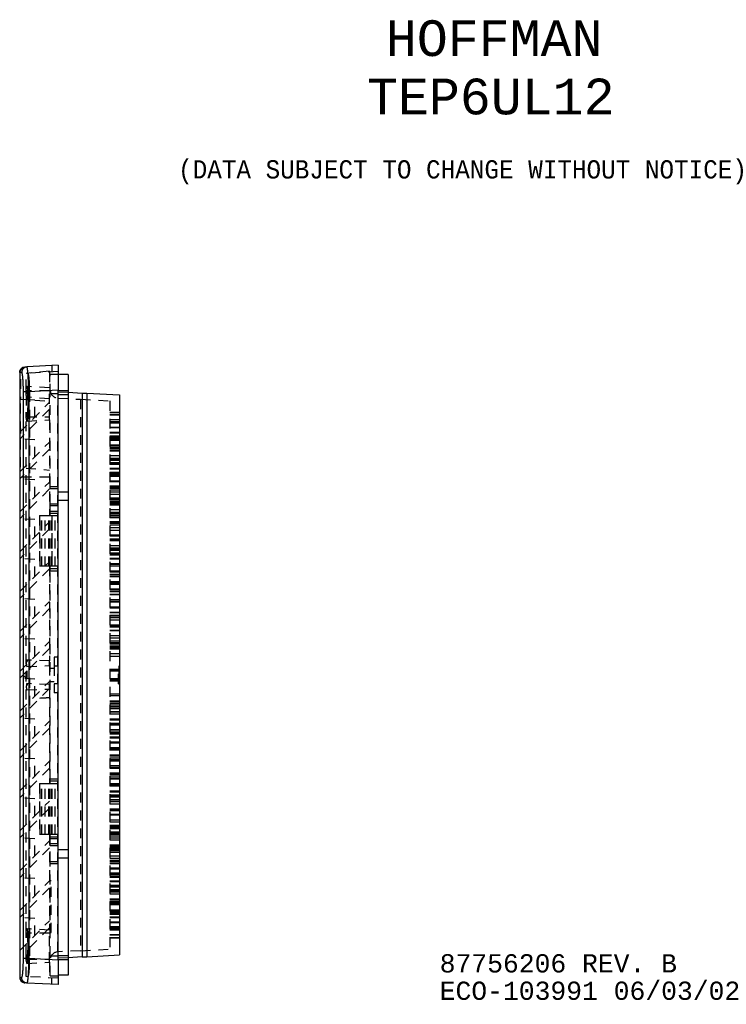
# Model space of a CAD drawing. Extents: x 1 to 20.5, y 0.6 to 13.
# Tile 27 of 27: x 11.6 to 20.5, y 0.6 to 13. Entities that reach past the tile are written whole.
import ezdxf
from ezdxf.enums import TextEntityAlignment as Align

# ---------------------------------------------------------------- set-up
doc = ezdxf.new("R2010")
doc.units = 0
doc.linetypes.add('HIDDEN', pattern=[0.1875, 0.125, -0.0625])
doc.layers.add('ACSRY', color=30, linetype='CONTINUOUS')
doc.layers.add('TEXT', color=2, linetype='CONTINUOUS')
doc.styles.get("Standard").update_dxf_attribs({"font": 'monotxt.shx'})

# ---------------------------------------------------------------- blocks, each defined once
blk = doc.blocks.new('*E5')
at = {"layer": 'ACSRY', "color": 30, "linetype": 'HIDDEN'}
blk.add_circle((0, 0), 1, dxfattribs=at)
blk = doc.blocks.new('*E6')
at = {"layer": 'ACSRY', "color": 30, "linetype": 'HIDDEN'}
blk.add_circle((0, 0), 1, dxfattribs=at)
blk = doc.blocks.new('*U0')
at = {"layer": 'TEXT', "color": 2, "linetype": 'CONTINUOUS'}
for s, p in [('87756206 REV. B', (0, 0)), ('ECO-103991 06/03/02', (0, -0.345))]:
    blk.add_text(s, height=0.23, dxfattribs=at).set_placement(p, align=Align.MIDDLE_LEFT)

msp = doc.modelspace()

# ---------------------------------------------------------------- linework, layer by layer
at = {"layer": 'ACSRY', "color": 30, "linetype": 'CONTINUOUS'}
for p, q in [((11.668, 8.613), (11.643, 8.612)), ((12.062, 8.634), (11.668, 8.613)), ((11.982, 8.63), (11.982, 8.549)), ((12.062, 8.634), (12.062, 8.319)), ((11.602, 8.543), (11.577, 8.542)), ((11.577, 8.542), (11.577, 0.931)), ((12.187, 8.516), (12.062, 8.516)), ((12.187, 8.516), (12.187, 8.266)), ((12.062, 8.319), (11.69, 8.3)), ((12.062, 1.153), (12.062, 8.319)), ((11.577, 8.205), (11.577, 8.205)), ((11.69, 8.3), (11.624, 8.3)), ((11.624, 1.173), (11.624, 8.3)), ((11.69, 8.3), (11.69, 1.173)), ((12.062, 8.266), (12.187, 8.266)), ((12.187, 8.295), (12.365, 8.285)), ((12.187, 8.266), (12.187, 1.206)), ((12.365, 8.285), (12.365, 1.187)), ((12.422, 8.282), (12.422, 1.19)), ((12.422, 8.282), (12.832, 8.261)), ((12.832, 8.261), (12.832, 1.212)), ((11.577, 7.794), (11.577, 7.794)), ((11.577, 7.706), (11.577, 7.706)), ((11.577, 7.706), (11.577, 7.706)), ((11.577, 7.292), (11.577, 7.292)), ((11.577, 7.204), (11.577, 7.204)), ((11.577, 7.204), (11.577, 7.204)), ((11.577, 6.79), (11.577, 6.79)), ((11.577, 6.702), (11.577, 6.702)), ((11.577, 6.702), (11.577, 6.702)), ((11.577, 6.288), (11.577, 6.288)), ((11.577, 6.2), (11.577, 6.2)), ((11.577, 6.2), (11.577, 6.2)), ((11.577, 5.786), (11.577, 5.786)), ((11.577, 5.698), (11.577, 5.698)), ((11.577, 5.698), (11.577, 5.698)), ((11.577, 5.284), (11.577, 5.284)), ((11.577, 5.196), (11.577, 5.196)), ((11.577, 5.196), (11.577, 5.196)), ((11.577, 4.782), (11.577, 4.782)), ((11.577, 4.694), (11.577, 4.694)), ((11.577, 4.694), (11.577, 4.694)), ((11.577, 4.28), (11.577, 4.28)), ((11.577, 4.192), (11.577, 4.192)), ((11.577, 4.192), (11.577, 4.192)), ((11.577, 3.778), (11.577, 3.778)), ((11.577, 3.69), (11.577, 3.69)), ((11.577, 3.69), (11.577, 3.69)), ((11.577, 3.276), (11.577, 3.276)), ((11.577, 3.188), (11.577, 3.188)), ((11.577, 3.188), (11.577, 3.188)), ((11.577, 2.774), (11.577, 2.774)), ((11.577, 2.686), (11.577, 2.686)), ((11.577, 2.686), (11.577, 2.686)), ((11.577, 2.272), (11.577, 2.272)), ((11.577, 2.184), (11.577, 2.184)), ((11.577, 2.184), (11.577, 2.184)), ((11.577, 1.77), (11.577, 1.77)), ((11.577, 1.682), (11.577, 1.682)), ((11.577, 1.682), (11.577, 1.682)), ((11.577, 1.268), (11.577, 1.268)), ((11.624, 1.173), (11.69, 1.173)), ((11.69, 1.173), (12.062, 1.153)), ((12.062, 1.206), (12.187, 1.206)), ((12.062, 1.153), (12.062, 0.839)), ((12.187, 1.206), (12.187, 0.956)), ((12.365, 1.187), (12.187, 1.178)), ((12.422, 1.19), (12.832, 1.212)), ((11.577, 0.931), (11.602, 0.929)), ((11.982, 0.843), (11.982, 0.923)), ((12.187, 0.956), (12.062, 0.956)), ((11.668, 0.859), (11.643, 0.861)), ((12.062, 0.839), (11.668, 0.859))]:
    msp.add_line(p, q, dxfattribs=at)
at = {"layer": 'ACSRY', "color": 30, "linetype": 'HIDDEN'}
for p, q in [((11.952, 8.558), (11.657, 8.532)), ((12.062, 8.554), (11.682, 8.534)), ((11.952, 8.558), (11.952, 8.548)), ((11.587, 8.461), (11.577, 8.461)), ((11.587, 8.461), (11.587, 8.199)), ((11.682, 8.534), (11.657, 8.532)), ((11.657, 8.328), (11.657, 8.532)), ((11.952, 8.548), (11.952, 8.351)), ((11.962, 8.524), (12.062, 8.524)), ((11.962, 8.274), (11.962, 8.524)), ((11.587, 8.334), (11.577, 8.334)), ((11.587, 8.329), (11.577, 8.329)), ((11.587, 8.325), (11.577, 8.325)), ((11.577, 8.323), (11.587, 8.323)), ((11.587, 8.32), (11.577, 8.32)), ((11.577, 8.318), (11.587, 8.318)), ((11.587, 8.314), (11.577, 8.314)), ((11.577, 8.314), (11.587, 8.314)), ((11.577, 8.313), (11.587, 8.313)), ((11.587, 8.311), (11.577, 8.311)), ((11.587, 8.309), (11.577, 8.309)), ((11.577, 8.308), (11.587, 8.308)), ((11.577, 8.306), (11.587, 8.306)), ((11.587, 8.305), (11.577, 8.305)), ((11.587, 8.304), (11.577, 8.304)), ((11.657, 8.254), (11.657, 8.328)), ((11.952, 8.351), (11.668, 8.366)), ((11.952, 8.311), (11.668, 8.311)), ((11.952, 8.149), (11.952, 8.351)), ((12.062, 8.316), (12.187, 8.316)), ((11.577, 8.302), (11.587, 8.302)), ((11.577, 8.301), (11.587, 8.301)), ((11.577, 8.291), (11.587, 8.291)), ((11.577, 8.288), (11.587, 8.288)), ((11.587, 8.287), (11.577, 8.287)), ((11.577, 8.286), (11.587, 8.286)), ((11.577, 8.281), (11.587, 8.281)), ((11.587, 8.251), (11.577, 8.251)), ((11.587, 8.234), (11.577, 8.234)), ((11.587, 8.222), (11.577, 8.222)), ((11.577, 8.209), (11.587, 8.209)), ((11.657, 8.201), (11.577, 8.205)), ((11.587, 8.199), (11.577, 8.199)), ((11.587, 8.19), (11.577, 8.19)), ((11.587, 8.183), (11.577, 8.183)), ((11.587, 7.351), (11.587, 8.199)), ((11.657, 8.254), (11.657, 8.044)), ((11.952, 8.212), (11.657, 8.234)), ((11.768, 8.195), (11.657, 8.201)), ((11.702, 8.3), (11.702, 1.172)), ((11.768, 7.985), (11.768, 8.195)), ((11.768, 8.195), (11.952, 8.185)), ((11.962, 7.109), (11.962, 8.274)), ((12.062, 8.274), (11.962, 8.274)), ((12.057, 8.221), (12.342, 8.206)), ((12.057, 1.251), (12.057, 8.221)), ((12.062, 8.301), (12.187, 8.295)), ((12.342, 8.206), (12.342, 1.266)), ((12.342, 8.206), (12.712, 8.187)), ((12.712, 8.187), (12.712, 1.285)), ((11.577, 8.171), (11.587, 8.171)), ((11.577, 7.794), (11.952, 8.169)), ((11.577, 8.166), (11.587, 8.166)), ((11.587, 8.153), (11.577, 8.153)), ((11.587, 8.148), (11.577, 8.148)), ((11.577, 8.129), (11.587, 8.129)), ((11.577, 8.112), (11.587, 8.112)), ((11.587, 8.098), (11.577, 8.098)), ((11.952, 8.081), (11.577, 7.706)), ((11.587, 8.079), (11.577, 8.079)), ((11.577, 8.066), (11.587, 8.066)), ((11.952, 7.946), (11.952, 8.149)), ((11.577, 8.054), (11.587, 8.054)), ((11.587, 8.043), (11.577, 8.043)), ((11.587, 8.041), (11.577, 8.041)), ((11.587, 8.032), (11.577, 8.032)), ((11.577, 8.029), (11.587, 8.029)), ((11.587, 8.019), (11.577, 8.019)), ((11.577, 8.011), (11.587, 8.011)), ((11.587, 7.991), (11.577, 7.991)), ((11.577, 7.987), (11.587, 7.987)), ((11.587, 7.981), (11.577, 7.981)), ((11.577, 7.977), (11.587, 7.977)), ((11.587, 7.965), (11.577, 7.965)), ((11.577, 7.964), (11.587, 7.964)), ((11.657, 7.969), (11.657, 8.044)), ((11.657, 1.503), (11.657, 7.969)), ((11.668, 7.986), (11.952, 7.986)), ((11.668, 7.931), (11.952, 7.946)), ((11.952, 7.946), (11.952, 6.744)), ((12.712, 8.046), (12.832, 8.046)), ((12.712, 8.045), (12.832, 8.045)), ((12.712, 8.044), (12.832, 8.044)), ((12.712, 8.042), (12.832, 8.042)), ((12.712, 8.041), (12.832, 8.041)), ((12.832, 8.011), (12.712, 8.011)), ((12.832, 8.01), (12.712, 8.01)), ((12.832, 8.008), (12.712, 8.008)), ((12.832, 8.006), (12.712, 8.006)), ((12.832, 7.946), (12.712, 7.946)), ((11.577, 7.929), (11.587, 7.929)), ((11.577, 7.922), (11.587, 7.922)), ((11.587, 7.903), (11.577, 7.903)), ((11.577, 7.886), (11.587, 7.886)), ((11.587, 7.877), (11.577, 7.877)), ((11.577, 7.872), (11.587, 7.872)), ((11.587, 7.838), (11.577, 7.838)), ((11.587, 7.834), (11.577, 7.834)), ((11.587, 7.812), (11.577, 7.812)), ((12.712, 7.925), (12.832, 7.925)), ((12.832, 7.918), (12.712, 7.918)), ((12.832, 7.905), (12.712, 7.905)), ((12.832, 7.853), (12.712, 7.853)), ((12.832, 7.847), (12.712, 7.847)), ((11.577, 7.807), (11.587, 7.807)), ((11.587, 7.802), (11.577, 7.802)), ((11.587, 7.797), (11.577, 7.797)), ((11.577, 7.795), (11.587, 7.795)), ((11.577, 7.774), (11.587, 7.774)), ((11.587, 7.77), (11.577, 7.77)), ((11.587, 7.769), (11.577, 7.769)), ((11.587, 7.763), (11.577, 7.763)), ((11.587, 7.761), (11.577, 7.761)), ((11.577, 7.752), (11.587, 7.752)), ((11.577, 7.748), (11.587, 7.748)), ((11.577, 7.738), (11.587, 7.738)), ((11.587, 7.731), (11.577, 7.731)), ((11.587, 7.72), (11.577, 7.72)), ((11.768, 7.696), (11.577, 7.706)), ((11.577, 7.705), (11.587, 7.705)), ((11.577, 7.703), (11.587, 7.703)), ((11.577, 7.692), (11.587, 7.692)), ((11.768, 7.483), (11.768, 7.696)), ((12.712, 7.791), (12.832, 7.791)), ((12.712, 7.785), (12.832, 7.785)), ((12.712, 7.746), (12.832, 7.746)), ((12.832, 7.733), (12.712, 7.733)), ((12.712, 7.725), (12.832, 7.725)), ((12.832, 7.72), (12.712, 7.72)), ((12.832, 7.705), (12.712, 7.705)), ((12.712, 7.692), (12.832, 7.692)), ((11.577, 7.671), (11.587, 7.671)), ((11.577, 7.292), (11.952, 7.667)), ((11.577, 7.665), (11.587, 7.665)), ((11.577, 7.652), (11.587, 7.652)), ((11.587, 7.631), (11.577, 7.631)), ((11.587, 7.616), (11.577, 7.616)), ((11.587, 7.612), (11.577, 7.612)), ((11.952, 7.579), (11.577, 7.204)), ((11.577, 7.574), (11.587, 7.574)), ((11.577, 7.567), (11.587, 7.567)), ((11.577, 7.563), (11.587, 7.563)), ((12.832, 7.627), (12.712, 7.627)), ((12.832, 7.621), (12.712, 7.621)), ((12.712, 7.605), (12.832, 7.605)), ((12.712, 7.585), (12.832, 7.585)), ((12.712, 7.564), (12.832, 7.564)), ((11.587, 7.544), (11.577, 7.544)), ((11.577, 7.532), (11.587, 7.532)), ((11.577, 7.5), (11.587, 7.5)), ((12.712, 7.558), (12.832, 7.558)), ((12.832, 7.494), (12.712, 7.494)), ((12.712, 7.466), (12.832, 7.466)), ((12.712, 7.458), (12.832, 7.458)), ((12.832, 7.445), (12.712, 7.445)), ((12.712, 7.438), (12.832, 7.438)), ((11.577, 7.351), (11.587, 7.351)), ((11.657, 7.338), (11.952, 7.316)), ((12.832, 7.405), (12.712, 7.405)), ((12.832, 7.4), (12.712, 7.4)), ((12.832, 7.394), (12.712, 7.394)), ((12.832, 7.385), (12.712, 7.385)), ((12.712, 7.338), (12.832, 7.338)), ((12.712, 7.332), (12.832, 7.332)), ((11.768, 7.194), (11.577, 7.204)), ((11.952, 7.225), (11.598, 7.225)), ((11.768, 6.981), (11.768, 7.194)), ((12.832, 7.285), (12.712, 7.285)), ((12.832, 7.267), (12.712, 7.267)), ((12.712, 7.265), (12.832, 7.265)), ((12.712, 7.245), (12.832, 7.245)), ((12.712, 7.239), (12.832, 7.239)), ((12.832, 7.233), (12.712, 7.233)), ((11.577, 6.79), (11.952, 7.165)), ((11.952, 7.077), (11.577, 6.702)), ((11.962, 7.084), (11.962, 7.109)), ((11.962, 7.109), (12.062, 7.109)), ((11.962, 7.084), (12.062, 7.084)), ((11.962, 6.888), (11.962, 7.084)), ((12.832, 7.174), (12.712, 7.174)), ((12.832, 7.168), (12.712, 7.168)), ((12.832, 7.112), (12.712, 7.112)), ((12.712, 7.106), (12.832, 7.106)), ((12.832, 7.085), (12.712, 7.085)), ((12.712, 7.065), (12.832, 7.065)), ((12.187, 7.036), (12.062, 7.036)), ((12.712, 7.041), (12.832, 7.041)), ((12.712, 7.013), (12.832, 7.013)), ((12.712, 6.965), (12.832, 6.965)), ((12.832, 6.948), (12.712, 6.948)), ((12.712, 6.945), (12.832, 6.945)), ((12.832, 6.942), (12.712, 6.942)), ((12.062, 6.888), (11.962, 6.888)), ((11.962, 6.863), (11.962, 6.888)), ((11.962, 6.799), (11.962, 6.863)), ((12.062, 6.863), (11.962, 6.863)), ((12.062, 6.936), (12.187, 6.936)), ((12.712, 6.922), (12.832, 6.922)), ((12.832, 6.911), (12.712, 6.911)), ((12.712, 6.902), (12.832, 6.902)), ((12.712, 6.885), (12.832, 6.885)), ((12.712, 6.879), (12.832, 6.879)), ((11.768, 6.692), (11.577, 6.702)), ((11.826, 6.744), (11.834, 6.744)), ((11.826, 6.744), (11.826, 6.104)), ((11.834, 6.744), (11.898, 6.744)), ((11.834, 6.104), (11.834, 6.744)), ((11.854, 6.104), (11.854, 6.744)), ((11.898, 6.744), (11.942, 6.744)), ((11.898, 6.104), (11.898, 6.744)), ((11.942, 6.744), (11.949, 6.744)), ((11.942, 6.104), (11.942, 6.744)), ((11.943, 6.104), (11.943, 6.744)), ((11.949, 6.744), (12.062, 6.744)), ((11.949, 6.104), (11.949, 6.744)), ((11.952, 6.104), (11.952, 6.744)), ((11.962, 6.774), (11.962, 6.799)), ((11.962, 6.799), (12.062, 6.799)), ((11.962, 6.774), (12.062, 6.774)), ((11.962, 6.744), (11.962, 6.774)), ((11.962, 6.104), (11.962, 6.744)), ((11.982, 6.104), (11.982, 6.744)), ((11.983, 6.744), (11.983, 6.104)), ((11.987, 6.104), (11.987, 6.744)), ((12.022, 6.104), (12.022, 6.744)), ((12.832, 6.815), (12.712, 6.815)), ((12.712, 6.787), (12.832, 6.787)), ((12.832, 6.765), (12.712, 6.765)), ((12.832, 6.745), (12.712, 6.745)), ((12.832, 6.721), (12.712, 6.721)), ((12.832, 6.715), (12.712, 6.715)), ((11.577, 6.288), (11.952, 6.663)), ((11.952, 6.575), (11.577, 6.2)), ((11.768, 6.479), (11.768, 6.692)), ((12.712, 6.668), (12.832, 6.668)), ((12.712, 6.659), (12.832, 6.659)), ((12.832, 6.658), (12.712, 6.658)), ((12.712, 6.653), (12.832, 6.653)), ((12.712, 6.645), (12.832, 6.645)), ((12.712, 6.625), (12.832, 6.625)), ((12.832, 6.588), (12.712, 6.588)), ((12.712, 6.56), (12.832, 6.56)), ((12.832, 6.495), (12.712, 6.495)), ((12.712, 6.489), (12.832, 6.489)), ((12.832, 6.445), (12.712, 6.445)), ((12.712, 6.433), (12.832, 6.433)), ((12.712, 6.427), (12.832, 6.427)), ((12.832, 6.425), (12.712, 6.425)), ((12.832, 6.362), (12.712, 6.362)), ((12.832, 6.334), (12.712, 6.334)), ((12.832, 6.334), (12.712, 6.334)), ((12.712, 6.325), (12.832, 6.325)), ((11.768, 6.19), (11.577, 6.2)), ((12.712, 6.305), (12.832, 6.305)), ((12.712, 6.27), (12.832, 6.27)), ((12.832, 6.269), (12.712, 6.269)), ((12.712, 6.263), (12.832, 6.263)), ((12.832, 6.262), (12.712, 6.262)), ((12.832, 6.262), (12.712, 6.262)), ((12.712, 6.25), (12.832, 6.25)), ((12.712, 6.206), (12.832, 6.206)), ((12.712, 6.206), (12.832, 6.206)), ((12.712, 6.2), (12.832, 6.2)), ((11.577, 5.786), (11.952, 6.161)), ((11.952, 6.073), (11.577, 5.698)), ((11.768, 5.977), (11.768, 6.19)), ((11.834, 6.104), (11.826, 6.104)), ((11.898, 6.104), (11.834, 6.104)), ((11.942, 6.104), (11.898, 6.104)), ((11.949, 6.104), (11.942, 6.104)), ((12.062, 6.104), (11.949, 6.104)), ((11.952, 6.104), (11.952, 4.914)), ((11.962, 6.074), (11.962, 6.104)), ((12.062, 6.074), (11.962, 6.074)), ((11.962, 6.049), (11.962, 6.074)), ((12.832, 6.136), (12.712, 6.136)), ((12.832, 6.135), (12.712, 6.135)), ((12.832, 6.125), (12.712, 6.125)), ((12.712, 6.108), (12.832, 6.108)), ((12.832, 6.107), (12.712, 6.107)), ((12.832, 6.105), (12.712, 6.105)), ((11.962, 3.424), (11.962, 6.049)), ((11.962, 6.049), (12.062, 6.049)), ((12.832, 6.042), (12.712, 6.042)), ((12.712, 6.036), (12.832, 6.036)), ((12.832, 6.036), (12.712, 6.036)), ((12.712, 6.004), (12.832, 6.004)), ((12.712, 5.984), (12.832, 5.984)), ((12.712, 5.98), (12.832, 5.98)), ((12.712, 5.979), (12.832, 5.979)), ((12.712, 5.974), (12.832, 5.974)), ((12.832, 5.91), (12.712, 5.91)), ((12.832, 5.909), (12.712, 5.909)), ((12.712, 5.907), (12.832, 5.907)), ((12.712, 5.901), (12.832, 5.901)), ((12.832, 5.881), (12.712, 5.881)), ((12.712, 5.881), (12.832, 5.881)), ((12.832, 5.816), (12.712, 5.816)), ((12.712, 5.81), (12.832, 5.81)), ((12.832, 5.809), (12.712, 5.809)), ((12.832, 5.804), (12.712, 5.804)), ((12.832, 5.784), (12.712, 5.784)), ((12.712, 5.753), (12.832, 5.753)), ((12.712, 5.753), (12.832, 5.753)), ((12.712, 5.747), (12.832, 5.747)), ((11.768, 5.688), (11.577, 5.698)), ((11.577, 5.284), (11.952, 5.659)), ((11.768, 5.475), (11.768, 5.688)), ((12.832, 5.683), (12.712, 5.683)), ((12.832, 5.683), (12.712, 5.683)), ((12.712, 5.664), (12.832, 5.664)), ((12.712, 5.655), (12.832, 5.655)), ((12.832, 5.654), (12.712, 5.654)), ((12.832, 5.589), (12.712, 5.589)), ((12.712, 5.583), (12.832, 5.583)), ((12.832, 5.583), (12.712, 5.583)), ((11.952, 5.571), (11.577, 5.196)), ((12.712, 5.527), (12.832, 5.527)), ((12.712, 5.526), (12.832, 5.526)), ((12.712, 5.521), (12.832, 5.521)), ((12.832, 5.483), (12.712, 5.483)), ((12.832, 5.463), (12.712, 5.463)), ((12.832, 5.457), (12.712, 5.457)), ((12.832, 5.456), (12.712, 5.456)), ((12.712, 5.429), (12.832, 5.429)), ((12.832, 5.427), (12.712, 5.427)), ((12.832, 5.363), (12.712, 5.363)), ((12.712, 5.357), (12.832, 5.357)), ((12.832, 5.356), (12.712, 5.356)), ((12.712, 5.342), (12.832, 5.342)), ((12.712, 5.3), (12.832, 5.3)), ((12.712, 5.298), (12.832, 5.298)), ((12.712, 5.294), (12.832, 5.294)), ((12.832, 5.23), (12.712, 5.23)), ((12.832, 5.229), (12.712, 5.229)), ((11.768, 5.186), (11.577, 5.196)), ((11.577, 4.782), (11.952, 5.157)), ((11.768, 4.973), (11.768, 5.186)), ((12.712, 5.202), (12.832, 5.202)), ((12.832, 5.2), (12.712, 5.2)), ((12.832, 5.161), (12.712, 5.161)), ((12.832, 5.141), (12.712, 5.141)), ((12.832, 5.135), (12.712, 5.135)), ((12.712, 5.129), (12.832, 5.129)), ((12.832, 5.128), (12.712, 5.128)), ((12.832, 5.1), (12.712, 5.1)), ((12.712, 5.097), (12.832, 5.097)), ((11.952, 5.069), (11.577, 4.694)), ((12.012, 4.961), (12.012, 4.849)), ((12.062, 4.961), (12.012, 4.961)), ((12.712, 5.08), (12.832, 5.08)), ((12.712, 5.072), (12.832, 5.072)), ((12.712, 5.07), (12.832, 5.07)), ((12.712, 5.066), (12.832, 5.066)), ((12.832, 5.001), (12.712, 5.001)), ((12.712, 4.975), (12.832, 4.975)), ((11.952, 4.914), (11.668, 4.924)), ((11.668, 4.844), (11.952, 4.854)), ((11.952, 4.884), (11.952, 4.914)), ((11.952, 4.854), (11.952, 4.884)), ((11.952, 4.854), (11.952, 4.618)), ((12.012, 4.849), (12.012, 4.624)), ((12.062, 4.849), (12.012, 4.849)), ((12.822, 4.847), (12.832, 4.847)), ((12.822, 4.625), (12.822, 4.847)), ((11.668, 4.783), (11.622, 4.737)), ((11.622, 4.735), (11.668, 4.689)), ((12.012, 4.816), (11.962, 4.816)), ((12.712, 4.809), (12.832, 4.809)), ((12.712, 4.807), (12.832, 4.807)), ((12.832, 4.806), (12.712, 4.806)), ((12.832, 4.804), (12.712, 4.804)), ((12.832, 4.803), (12.712, 4.803)), ((12.832, 4.786), (12.712, 4.786)), ((12.832, 4.829), (12.822, 4.829)), ((12.832, 4.82), (12.822, 4.82)), ((12.832, 4.819), (12.822, 4.819)), ((12.822, 4.788), (12.832, 4.788)), ((12.832, 4.769), (12.822, 4.769)), ((12.832, 4.766), (12.822, 4.766)), ((12.822, 4.766), (12.832, 4.766)), ((12.832, 4.765), (12.822, 4.765)), ((12.822, 4.763), (12.822, 4.763)), ((12.832, 4.763), (12.822, 4.763)), ((12.822, 4.76), (12.832, 4.76)), ((12.832, 4.76), (12.822, 4.76)), ((12.832, 4.758), (12.822, 4.758)), ((12.832, 4.757), (12.822, 4.757)), ((12.822, 4.756), (12.832, 4.756)), ((12.822, 4.755), (12.832, 4.755)), ((12.822, 4.754), (12.832, 4.754)), ((12.832, 4.753), (12.822, 4.753)), ((12.832, 4.752), (12.822, 4.752)), ((12.832, 4.75), (12.822, 4.75)), ((12.832, 4.749), (12.822, 4.749)), ((12.832, 4.744), (12.822, 4.744)), ((12.832, 4.743), (12.822, 4.743)), ((12.822, 4.74), (12.832, 4.74)), ((12.822, 4.737), (12.832, 4.737)), ((12.832, 4.734), (12.822, 4.734)), ((12.832, 4.732), (12.822, 4.732)), ((12.832, 4.731), (12.822, 4.731)), ((12.832, 4.73), (12.822, 4.73)), ((12.832, 4.728), (12.822, 4.728)), ((12.822, 4.726), (12.832, 4.726)), ((12.832, 4.725), (12.822, 4.725)), ((12.822, 4.722), (12.832, 4.722)), ((12.832, 4.721), (12.822, 4.721)), ((12.822, 4.72), (12.832, 4.72)), ((12.832, 4.72), (12.822, 4.72)), ((12.822, 4.719), (12.832, 4.719)), ((12.832, 4.718), (12.822, 4.718)), ((12.832, 4.717), (12.822, 4.717)), ((12.822, 4.716), (12.832, 4.716)), ((12.832, 4.716), (12.822, 4.716)), ((12.832, 4.715), (12.822, 4.715)), ((12.822, 4.714), (12.832, 4.714)), ((12.822, 4.712), (12.832, 4.712)), ((12.822, 4.711), (12.832, 4.711)), ((12.822, 4.71), (12.832, 4.71)), ((12.832, 4.763), (12.832, 4.763)), ((11.768, 4.684), (11.577, 4.694)), ((11.577, 4.28), (11.952, 4.655)), ((11.952, 4.618), (11.668, 4.628)), ((11.768, 4.471), (11.768, 4.684)), ((11.952, 4.588), (11.952, 4.618)), ((11.952, 4.558), (11.952, 4.588)), ((11.962, 4.656), (12.012, 4.656)), ((12.012, 4.624), (12.012, 4.511)), ((12.062, 4.624), (12.012, 4.624)), ((12.832, 4.686), (12.712, 4.686)), ((12.832, 4.67), (12.712, 4.67)), ((12.832, 4.668), (12.712, 4.668)), ((12.832, 4.667), (12.712, 4.667)), ((12.712, 4.666), (12.832, 4.666)), ((12.712, 4.664), (12.832, 4.664)), ((12.822, 4.708), (12.832, 4.708)), ((12.832, 4.703), (12.822, 4.703)), ((12.832, 4.702), (12.822, 4.702)), ((12.822, 4.695), (12.832, 4.695)), ((12.822, 4.694), (12.832, 4.694)), ((12.822, 4.693), (12.832, 4.693)), ((12.822, 4.691), (12.832, 4.691)), ((12.822, 4.69), (12.832, 4.69)), ((12.822, 4.689), (12.832, 4.689)), ((12.822, 4.689), (12.832, 4.689)), ((12.822, 4.663), (12.832, 4.663)), ((12.822, 4.661), (12.832, 4.661)), ((12.822, 4.644), (12.832, 4.644)), ((12.822, 4.643), (12.832, 4.643)), ((12.822, 4.625), (12.832, 4.625)), ((11.952, 4.567), (11.577, 4.192)), ((11.668, 4.548), (11.952, 4.558)), ((11.952, 4.558), (11.952, 3.369)), ((12.062, 4.511), (12.012, 4.511)), ((12.712, 4.497), (12.832, 4.497)), ((12.832, 4.472), (12.712, 4.472)), ((12.832, 4.407), (12.712, 4.407)), ((12.712, 4.403), (12.832, 4.403)), ((12.712, 4.401), (12.832, 4.401)), ((12.832, 4.393), (12.712, 4.393)), ((12.712, 4.375), (12.832, 4.375)), ((12.832, 4.373), (12.712, 4.373)), ((12.832, 4.345), (12.712, 4.345)), ((12.712, 4.343), (12.832, 4.343)), ((12.712, 4.337), (12.832, 4.337)), ((12.832, 4.332), (12.712, 4.332)), ((12.832, 4.312), (12.712, 4.312)), ((12.832, 4.272), (12.712, 4.272)), ((12.712, 4.271), (12.832, 4.271)), ((12.832, 4.244), (12.712, 4.244)), ((12.832, 4.243), (12.712, 4.243)), ((11.768, 4.182), (11.577, 4.192)), ((11.577, 3.778), (11.952, 4.153)), ((11.768, 3.969), (11.768, 4.182)), ((12.832, 4.179), (12.712, 4.179)), ((12.712, 4.174), (12.832, 4.174)), ((12.712, 4.173), (12.832, 4.173)), ((12.712, 4.13), (12.832, 4.13)), ((12.832, 4.117), (12.712, 4.117)), ((12.712, 4.116), (12.832, 4.116)), ((12.712, 4.11), (12.832, 4.11)), ((11.952, 4.065), (11.577, 3.69)), ((12.832, 4.045), (12.712, 4.045)), ((12.712, 4.044), (12.832, 4.044)), ((12.832, 4.017), (12.712, 4.017)), ((12.832, 4.016), (12.712, 4.016)), ((12.832, 4.009), (12.712, 4.009)), ((12.832, 3.99), (12.712, 3.99)), ((12.832, 3.952), (12.712, 3.952)), ((12.712, 3.947), (12.832, 3.947)), ((12.712, 3.946), (12.832, 3.946)), ((12.832, 3.89), (12.712, 3.89)), ((12.712, 3.889), (12.832, 3.889)), ((12.712, 3.883), (12.832, 3.883)), ((12.832, 3.818), (12.712, 3.818)), ((12.712, 3.818), (12.832, 3.818)), ((12.712, 3.809), (12.832, 3.809)), ((12.832, 3.79), (12.712, 3.79)), ((12.832, 3.789), (12.712, 3.789)), ((12.832, 3.725), (12.712, 3.725)), ((12.712, 3.72), (12.832, 3.72)), ((12.712, 3.719), (12.832, 3.719)), ((11.768, 3.68), (11.577, 3.69)), ((11.577, 3.276), (11.952, 3.651)), ((11.768, 3.467), (11.768, 3.68)), ((12.832, 3.689), (12.712, 3.689)), ((12.832, 3.669), (12.712, 3.669)), ((12.712, 3.663), (12.832, 3.663)), ((12.832, 3.663), (12.712, 3.663)), ((12.712, 3.657), (12.832, 3.657)), ((11.952, 3.563), (11.577, 3.188)), ((12.832, 3.592), (12.712, 3.592)), ((12.712, 3.591), (12.832, 3.591)), ((12.712, 3.572), (12.832, 3.572)), ((12.712, 3.565), (12.832, 3.565)), ((12.832, 3.563), (12.712, 3.563)), ((12.832, 3.563), (12.712, 3.563)), ((12.832, 3.499), (12.712, 3.499)), ((12.712, 3.493), (12.832, 3.493)), ((12.712, 3.493), (12.832, 3.493)), ((12.712, 3.488), (12.832, 3.488)), ((11.826, 3.369), (11.834, 3.369)), ((11.826, 3.369), (11.826, 2.729)), ((11.834, 3.369), (11.898, 3.369)), ((11.834, 2.729), (11.834, 3.369)), ((11.854, 2.729), (11.854, 3.369)), ((11.898, 3.369), (11.942, 3.369)), ((11.898, 2.729), (11.898, 3.369)), ((11.942, 3.369), (11.949, 3.369)), ((11.942, 2.729), (11.942, 3.369)), ((11.943, 2.729), (11.943, 3.369)), ((11.949, 3.369), (12.062, 3.369)), ((11.949, 2.729), (11.949, 3.369)), ((11.952, 2.729), (11.952, 3.369)), ((11.962, 3.399), (11.962, 3.424)), ((12.062, 3.424), (11.962, 3.424)), ((12.062, 3.399), (11.962, 3.399)), ((11.962, 3.369), (11.962, 3.399)), ((11.962, 2.729), (11.962, 3.369)), ((11.982, 2.729), (11.982, 3.369)), ((11.983, 2.729), (11.983, 3.369)), ((11.987, 2.729), (11.987, 3.369)), ((12.022, 2.729), (12.022, 3.369)), ((12.712, 3.468), (12.832, 3.468)), ((12.832, 3.437), (12.712, 3.437)), ((12.712, 3.436), (12.832, 3.436)), ((12.712, 3.43), (12.832, 3.43)), ((12.832, 3.368), (12.712, 3.368)), ((12.832, 3.365), (12.712, 3.365)), ((12.712, 3.365), (12.832, 3.365)), ((12.832, 3.348), (12.712, 3.348)), ((12.832, 3.337), (12.712, 3.337)), ((12.832, 3.337), (12.712, 3.337)), ((12.832, 3.272), (12.712, 3.272)), ((12.712, 3.267), (12.832, 3.267)), ((12.712, 3.266), (12.832, 3.266)), ((12.832, 3.222), (12.712, 3.222)), ((11.768, 3.178), (11.577, 3.188)), ((11.577, 2.774), (11.952, 3.149)), ((11.768, 2.965), (11.768, 3.178)), ((12.832, 3.211), (12.712, 3.211)), ((12.712, 3.21), (12.832, 3.21)), ((12.832, 3.21), (12.712, 3.21)), ((12.712, 3.204), (12.832, 3.204)), ((12.712, 3.202), (12.832, 3.202)), ((12.712, 3.168), (12.832, 3.168)), ((12.712, 3.148), (12.832, 3.148)), ((12.832, 3.139), (12.712, 3.139)), ((12.832, 3.139), (12.712, 3.139)), ((12.832, 3.111), (12.712, 3.111)), ((11.952, 3.061), (11.577, 2.686)), ((12.832, 3.048), (12.712, 3.048)), ((12.832, 3.046), (12.712, 3.046)), ((12.712, 3.04), (12.832, 3.04)), ((12.832, 3.028), (12.712, 3.028)), ((12.712, 2.984), (12.832, 2.984)), ((12.712, 2.977), (12.832, 2.977)), ((12.712, 2.912), (12.832, 2.912)), ((12.832, 2.884), (12.712, 2.884)), ((11.834, 2.729), (11.826, 2.729)), ((11.898, 2.729), (11.834, 2.729)), ((11.942, 2.729), (11.898, 2.729)), ((11.949, 2.729), (11.942, 2.729)), ((12.062, 2.729), (11.949, 2.729)), ((11.952, 2.729), (11.952, 1.526)), ((11.962, 2.699), (11.962, 2.729)), ((12.712, 2.848), (12.832, 2.848)), ((12.712, 2.828), (12.832, 2.828)), ((12.832, 2.819), (12.712, 2.819)), ((12.832, 2.815), (12.712, 2.815)), ((12.712, 2.814), (12.832, 2.814)), ((12.712, 2.805), (12.832, 2.805)), ((12.832, 2.757), (12.712, 2.757)), ((12.712, 2.751), (12.832, 2.751)), ((12.832, 2.727), (12.712, 2.727)), ((11.768, 2.676), (11.577, 2.686)), ((11.577, 2.272), (11.952, 2.647)), ((11.768, 2.463), (11.768, 2.676)), ((11.962, 2.699), (12.062, 2.699)), ((11.962, 2.674), (11.962, 2.699)), ((11.962, 2.609), (11.962, 2.674)), ((12.062, 2.674), (11.962, 2.674)), ((11.962, 2.584), (11.962, 2.609)), ((12.062, 2.609), (11.962, 2.609)), ((12.832, 2.707), (12.712, 2.707)), ((12.712, 2.686), (12.832, 2.686)), ((12.832, 2.658), (12.712, 2.658)), ((11.952, 2.559), (11.577, 2.184)), ((12.062, 2.584), (11.962, 2.584)), ((11.962, 2.388), (11.962, 2.584)), ((12.187, 2.536), (12.062, 2.536)), ((12.832, 2.593), (12.712, 2.593)), ((12.712, 2.587), (12.832, 2.587)), ((12.832, 2.57), (12.712, 2.57)), ((12.832, 2.561), (12.712, 2.561)), ((12.712, 2.55), (12.832, 2.55)), ((12.832, 2.531), (12.712, 2.531)), ((12.712, 2.527), (12.832, 2.527)), ((12.712, 2.525), (12.832, 2.525)), ((12.712, 2.507), (12.832, 2.507)), ((11.962, 2.388), (12.062, 2.388)), ((11.962, 2.363), (11.962, 2.388)), ((11.962, 1.199), (11.962, 2.363)), ((11.962, 2.363), (12.062, 2.363)), ((12.062, 2.436), (12.187, 2.436)), ((12.712, 2.46), (12.832, 2.46)), ((12.712, 2.432), (12.832, 2.432)), ((12.712, 2.407), (12.832, 2.407)), ((12.832, 2.387), (12.712, 2.387)), ((12.832, 2.367), (12.712, 2.367)), ((12.832, 2.361), (12.712, 2.361)), ((12.832, 2.305), (12.712, 2.305)), ((12.712, 2.298), (12.832, 2.298)), ((12.832, 2.24), (12.712, 2.24)), ((12.712, 2.233), (12.832, 2.233)), ((11.768, 2.174), (11.577, 2.184)), ((11.577, 1.77), (11.952, 2.145)), ((11.768, 1.961), (11.768, 2.174)), ((11.972, 2.146), (11.962, 2.146)), ((11.972, 1.493), (11.972, 2.146)), ((12.712, 2.228), (12.832, 2.228)), ((12.712, 2.207), (12.832, 2.207)), ((12.832, 2.205), (12.712, 2.205)), ((12.832, 2.187), (12.712, 2.187)), ((12.832, 2.14), (12.712, 2.14)), ((12.712, 2.135), (12.832, 2.135)), ((11.952, 2.057), (11.577, 1.682)), ((12.832, 2.087), (12.712, 2.087)), ((12.832, 2.078), (12.712, 2.078)), ((12.712, 2.072), (12.832, 2.072)), ((12.832, 2.067), (12.712, 2.067)), ((12.832, 2.034), (12.712, 2.034)), ((12.832, 2.027), (12.712, 2.027)), ((12.712, 2.014), (12.832, 2.014)), ((12.712, 2.007), (12.832, 2.007)), ((12.832, 1.979), (12.712, 1.979)), ((12.832, 1.914), (12.712, 1.914)), ((12.712, 1.908), (12.832, 1.908)), ((12.712, 1.887), (12.832, 1.887)), ((12.712, 1.867), (12.832, 1.867)), ((12.832, 1.852), (12.712, 1.852)), ((12.712, 1.846), (12.832, 1.846)), ((12.712, 1.781), (12.832, 1.781)), ((12.832, 1.767), (12.712, 1.767)), ((12.832, 1.753), (12.712, 1.753)), ((12.712, 1.747), (12.832, 1.747)), ((12.832, 1.74), (12.712, 1.74)), ((11.768, 1.672), (11.577, 1.682)), ((11.577, 1.268), (11.952, 1.643)), ((11.768, 1.459), (11.768, 1.672)), ((12.712, 1.726), (12.832, 1.726)), ((12.832, 1.688), (12.712, 1.688)), ((12.712, 1.682), (12.832, 1.682)), ((12.832, 1.626), (12.712, 1.626)), ((12.712, 1.62), (12.832, 1.62)), ((11.952, 1.555), (11.657, 1.26)), ((11.657, 1.429), (11.657, 1.503)), ((11.952, 1.526), (11.668, 1.541)), ((11.952, 1.324), (11.952, 1.526)), ((11.962, 1.493), (11.972, 1.493)), ((12.832, 1.567), (12.712, 1.567)), ((12.832, 1.555), (12.712, 1.555)), ((12.712, 1.547), (12.832, 1.547)), ((12.832, 1.526), (12.712, 1.526)), ((11.657, 1.219), (11.657, 1.429)), ((11.952, 1.486), (11.668, 1.486)), ((12.832, 1.466), (12.712, 1.466)), ((12.832, 1.464), (12.712, 1.464)), ((12.832, 1.463), (12.712, 1.463)), ((12.832, 1.462), (12.712, 1.462)), ((12.712, 1.431), (12.832, 1.431)), ((12.712, 1.43), (12.832, 1.43)), ((12.712, 1.429), (12.832, 1.429)), ((12.712, 1.427), (12.832, 1.427)), ((12.712, 1.426), (12.832, 1.426)), ((11.952, 1.121), (11.952, 1.324)), ((12.342, 1.266), (12.057, 1.251)), ((12.342, 1.266), (12.712, 1.285)), ((11.657, 1.144), (11.657, 1.219)), ((11.657, 0.94), (11.657, 1.144)), ((11.668, 1.161), (11.952, 1.161)), ((11.668, 1.106), (11.952, 1.121)), ((11.952, 1.121), (11.952, 0.925)), ((11.962, 0.949), (11.962, 1.199)), ((12.062, 1.199), (11.962, 1.199)), ((12.187, 1.178), (12.062, 1.171)), ((12.062, 1.156), (12.187, 1.156)), ((11.682, 0.939), (11.657, 0.94)), ((12.062, 0.919), (11.682, 0.939)), ((11.962, 0.949), (12.062, 0.949)), ((12.062, 0.956), (12.062, 0.956))]:
    msp.add_line(p, q, dxfattribs=at)
at = {"layer": 'ACSRY', "color": 30, "linetype": 'CONTINUOUS'}
for points in [[(11.577, 8.542), (11.578, 8.55, -0.033304), (11.579, 8.559, -0.029239), (11.582, 8.567, -0.030046), (11.586, 8.575, -0.037555), (11.591, 8.583, -0.031264), (11.596, 8.59, -0.015753), (11.602, 8.596, -0.040019), (11.611, 8.602, -0.067776), (11.625, 8.607, -0.036231), (11.643, 8.612, -0.019287)], [(11.668, 8.613), (11.66, 8.612, 0.033556), (11.652, 8.61, 0.029444), (11.643, 8.607, 0.030229), (11.635, 8.603, 0.03773), (11.628, 8.597, 0.031347), (11.621, 8.591, 0.015773), (11.615, 8.585, 0.040017), (11.61, 8.576, 0.067544), (11.606, 8.562, 0.036015), (11.602, 8.543, 0.019156)], [(11.69, 8.3), (11.689, 8.312, 0.000557), (11.689, 8.324, 0.000562), (11.689, 8.337, 0.000563), (11.689, 8.349, 0.000565), (11.689, 8.361, 0.00057), (11.688, 8.373, 0.000579), (11.688, 8.385, 0.00059), (11.688, 8.397, 0.000605), (11.687, 8.409, 0.000624), (11.687, 8.42, 0.000647), (11.686, 8.432, 0.000672), (11.686, 8.443, 0.000696), (11.686, 8.454, 0.000723), (11.685, 8.464, 0.00075), (11.685, 8.475, 0.000785), (11.684, 8.485, 0.000825), (11.683, 8.495, 0.000875), (11.683, 8.504, 0.00093), (11.682, 8.513, 0.001), (11.682, 8.522, 0.001082), (11.681, 8.531, 0.001175), (11.681, 8.539, 0.001273), (11.68, 8.547, 0.001394), (11.679, 8.554, 0.001533), (11.679, 8.561, 0.001703), (11.678, 8.568, 0.001898), (11.677, 8.574, 0.002182), (11.677, 8.58, 0.002566), (11.676, 8.585, 0.002939), (11.675, 8.59, 0.003237), (11.674, 8.594, 0.004262), (11.674, 8.598, 0.00634), (11.673, 8.602, 0.006359), (11.672, 8.605, 0.002604), (11.672, 8.607, 0.012331), (11.671, 8.609, 0.043392), (11.67, 8.611, 0.050644), (11.668, 8.613, 0.044262)], [(11.624, 8.3), (11.624, 8.309, 0.000859), (11.623, 8.319, 0.000867), (11.623, 8.329, 0.00087), (11.623, 8.338, 0.000872), (11.623, 8.348, 0.000881), (11.623, 8.357, 0.000895), (11.623, 8.366, 0.000913), (11.622, 8.376, 0.000936), (11.622, 8.385, 0.000965), (11.622, 8.394, 0.001001), (11.622, 8.402, 0.00104), (11.621, 8.411, 0.001078), (11.621, 8.419, 0.00112), (11.62, 8.428, 0.001161), (11.62, 8.436, 0.001215), (11.619, 8.444, 0.001277), (11.619, 8.451, 0.001354), (11.618, 8.459, 0.00144), (11.618, 8.466, 0.001547), (11.617, 8.473, 0.001674), (11.617, 8.479, 0.001817), (11.616, 8.486, 0.001967), (11.615, 8.492, 0.002153), (11.615, 8.497, 0.002366), (11.614, 8.503, 0.002627), (11.613, 8.508, 0.002923), (11.612, 8.513, 0.003356), (11.612, 8.517, 0.00394), (11.611, 8.521, 0.0045), (11.61, 8.525, 0.00494), (11.609, 8.529, 0.006476), (11.609, 8.532, 0.009563), (11.608, 8.534, 0.009485), (11.607, 8.537, 0.003853), (11.606, 8.539, 0.018056), (11.605, 8.54, 0.05932), (11.604, 8.542, 0.058459), (11.602, 8.543, 0.043272)], [(12.365, 8.285), (12.37, 8.285, 0.000396), (12.374, 8.285, 0.000454), (12.379, 8.285, 0.00043), (12.383, 8.284, 0.000312), (12.387, 8.284, 0.000228), (12.391, 8.284, 0.000149), (12.395, 8.284, 0.000067), (12.399, 8.284, -0.000048), (12.402, 8.284, -0.00016), (12.405, 8.283, -0.0003), (12.408, 8.283, -0.000505), (12.411, 8.283, -0.000842), (12.414, 8.283, -0.001044), (12.416, 8.283, -0.001057), (12.418, 8.283, -0.00124), (12.419, 8.283, -0.001254), (12.421, 8.282, -0.001321), (12.422, 8.282, -0.001828)], [(11.602, 0.929), (11.603, 0.929, 0.107084), (11.604, 0.93, 0.080942), (11.605, 0.931, 0.052072), (11.605, 0.932, 0.034161), (11.606, 0.934, 0.023166), (11.607, 0.936, 0.016752), (11.608, 0.938, 0.012481), (11.609, 0.941, 0.009749), (11.609, 0.944, 0.007771), (11.61, 0.947, 0.006415), (11.611, 0.951, 0.005328), (11.612, 0.955, 0.004514), (11.612, 0.96, 0.003855), (11.613, 0.964, 0.003352), (11.614, 0.97, 0.002942), (11.615, 0.975, 0.002628), (11.615, 0.981, 0.002361), (11.616, 0.987, 0.002153), (11.617, 0.993, 0.001968), (11.617, 1, 0.001817), (11.618, 1.007, 0.001673), (11.618, 1.014, 0.001547), (11.619, 1.021, 0.00144), (11.619, 1.029, 0.001356), (11.62, 1.037, 0.001276), (11.62, 1.045, 0.001207), (11.621, 1.053, 0.001164), (11.621, 1.062, 0.001144), (11.622, 1.07, 0.00107), (11.622, 1.079, 0.000968), (11.622, 1.088, 0.001026), (11.622, 1.097, 0.001172), (11.623, 1.107, 0.000864), (11.623, 1.116, 0.000295), (11.623, 1.124, 0.001178), (11.623, 1.134, 0.001979), (11.623, 1.151, 0.000952), (11.624, 1.173, 0.0005)], [(11.69, 1.173), (11.689, 1.16, -0.000557), (11.689, 1.148, -0.000562), (11.689, 1.136, -0.000563), (11.689, 1.124, -0.000565), (11.689, 1.111, -0.00057), (11.688, 1.099, -0.000579), (11.688, 1.087, -0.00059), (11.688, 1.075, -0.000605), (11.687, 1.064, -0.000624), (11.687, 1.052, -0.000647), (11.686, 1.041, -0.000672), (11.686, 1.03, -0.000696), (11.686, 1.019, -0.000723), (11.685, 1.008, -0.00075), (11.685, 0.998, -0.000785), (11.684, 0.988, -0.000825), (11.683, 0.978, -0.000875), (11.683, 0.968, -0.00093), (11.682, 0.959, -0.001), (11.682, 0.95, -0.001082), (11.681, 0.942, -0.001175), (11.681, 0.934, -0.001273), (11.68, 0.926, -0.001394), (11.679, 0.918, -0.001533), (11.679, 0.911, -0.001703), (11.678, 0.905, -0.001898), (11.677, 0.899, -0.002182), (11.677, 0.893, -0.002566), (11.676, 0.888, -0.002939), (11.675, 0.883, -0.003237), (11.674, 0.878, -0.004262), (11.674, 0.874, -0.00634), (11.673, 0.871, -0.006359), (11.672, 0.868, -0.002604), (11.672, 0.865, -0.012329), (11.671, 0.863, -0.043379), (11.67, 0.861, -0.050619), (11.668, 0.859, -0.044236)], [(12.365, 1.187), (12.37, 1.187, -0.000396), (12.374, 1.188, -0.000453), (12.379, 1.188, -0.000429), (12.383, 1.188, -0.000311), (12.387, 1.188, -0.000227), (12.391, 1.189, -0.000149), (12.395, 1.189, -0.000067), (12.399, 1.189, 0.000048), (12.402, 1.189, 0.00016), (12.405, 1.189, 0.0003), (12.408, 1.189, 0.000505), (12.411, 1.189, 0.000842), (12.414, 1.19, 0.001044), (12.416, 1.19, 0.001056), (12.418, 1.19, 0.001242), (12.419, 1.19, 0.001263), (12.421, 1.19, 0.001334), (12.422, 1.19, 0.001842)], [(11.577, 0.931), (11.578, 0.922, 0.033304), (11.579, 0.914, 0.029238), (11.582, 0.906, 0.030046), (11.586, 0.897, 0.037555), (11.591, 0.89, 0.031264), (11.596, 0.882, 0.015753), (11.602, 0.876, 0.040019), (11.611, 0.871, 0.067777), (11.625, 0.866, 0.036231), (11.643, 0.861, 0.019288)], [(11.668, 0.859), (11.66, 0.86, -0.033556), (11.652, 0.862, -0.029443), (11.643, 0.865, -0.030229), (11.635, 0.87, -0.03773), (11.628, 0.875, -0.031346), (11.621, 0.881, -0.015773), (11.615, 0.887, -0.040016), (11.61, 0.896, -0.067543), (11.606, 0.91, -0.036015), (11.602, 0.929, -0.019156)]]:
    msp.add_lwpolyline(points, format="xyb", dxfattribs=at)
at = {"layer": 'ACSRY', "color": 30, "linetype": 'HIDDEN'}
for points in [[(11.702, 8.3), (11.702, 8.326, 0.002997), (11.702, 8.352, 0.002476), (11.701, 8.38, 0.002719), (11.7, 8.407, 0.004016), (11.699, 8.433, 0.003814), (11.697, 8.458, 0.001866), (11.695, 8.48, 0.006849), (11.693, 8.5, 0.022437), (11.688, 8.517, 0.02992), (11.682, 8.534, 0.029938)], [(11.657, 8.328), (11.659, 8.34, -0.009415), (11.66, 8.35, -0.01242), (11.662, 8.357, -0.019708), (11.665, 8.363, -0.04398), (11.667, 8.366, -0.144452), (11.669, 8.365, -0.349594), (11.672, 8.361, -0.100822), (11.674, 8.354, -0.036627), (11.676, 8.342, -0.017753), (11.679, 8.327, -0.01087), (11.681, 8.309, -0.007337), (11.682, 8.289, -0.005432), (11.684, 8.266, -0.004305), (11.685, 8.243, -0.003552), (11.686, 8.219, -0.003039), (11.686, 8.195, -0.002609), (11.687, 8.171, -0.002484), (11.687, 8.149, -0.002271), (11.687, 8.126, -0.002272), (11.686, 8.103, -0.002487), (11.686, 8.079, -0.002609), (11.685, 8.055, -0.003028), (11.684, 8.031, -0.003554), (11.682, 8.009, -0.004359), (11.681, 7.988, -0.005429), (11.679, 7.97, -0.007016), (11.676, 7.955, -0.010817), (11.674, 7.944, -0.020558), (11.672, 7.936, -0.039089), (11.669, 7.932, -0.048082), (11.667, 7.93, -0.27671), (11.665, 7.934, -0.217164), (11.661, 7.948, -0.026254), (11.657, 7.969, -0.009333)], [(11.657, 8.254), (11.658, 8.269, -0.004808), (11.66, 8.281, -0.0064), (11.661, 8.291, -0.009467), (11.663, 8.3, -0.014556), (11.664, 8.306, -0.026443), (11.666, 8.31, -0.071174), (11.668, 8.311, -0.312268), (11.67, 8.309, -0.207687), (11.672, 8.303, -0.050758), (11.674, 8.294, -0.022194), (11.676, 8.281, -0.012118), (11.678, 8.266, -0.007957), (11.679, 8.248, -0.005772), (11.68, 8.228, -0.004492), (11.681, 8.208, -0.003682), (11.682, 8.188, -0.003058), (11.682, 8.168, -0.002873), (11.682, 8.149, -0.002587), (11.682, 8.129, -0.002587), (11.682, 8.11, -0.002876), (11.681, 8.089, -0.003057), (11.68, 8.069, -0.00367), (11.679, 8.05, -0.004493), (11.678, 8.032, -0.005841), (11.676, 8.016, -0.007965), (11.674, 8.004, -0.011567), (11.672, 7.994, -0.021836), (11.67, 7.988, -0.060608), (11.668, 7.987, -0.246391), (11.666, 7.987, -0.175343), (11.664, 7.99, -0.16978), (11.663, 7.998, -0.048295), (11.66, 8.016, -0.010424), (11.657, 8.044, -0.004321)], [(11.587, 7.836), (11.587, 7.835, -0.000007), (11.587, 7.834, -0.000007), (11.587, 7.832, -0.000006), (11.587, 7.831, -0.000004), (11.587, 7.83, -0.000003), (11.587, 7.828, -0.000002), (11.587, 7.827, -0.000001), (11.587, 7.826, 0), (11.587, 7.824), (11.587, 7.823), (11.587, 7.822), (11.587, 7.821), (11.587, 7.819), (11.587, 7.818), (11.587, 7.816), (11.587, 7.815), (11.587, 7.814), (11.587, 7.812), (11.587, 7.811), (11.587, 7.809), (11.587, 7.808), (11.587, 7.806), (11.587, 7.805), (11.587, 7.803), (11.587, 7.802), (11.587, 7.8), (11.587, 7.798), (11.587, 7.797), (11.587, 7.795), (11.587, 7.794), (11.587, 7.792), (11.587, 7.791), (11.587, 7.789), (11.587, 7.787), (11.587, 7.786), (11.587, 7.784), (11.587, 7.783), (11.587, 7.781), (11.587, 7.78), (11.587, 7.778), (11.587, 7.776), (11.587, 7.775), (11.587, 7.775), (11.587, 7.774), (11.587, 7.775), (11.587, 7.776), (11.587, 7.777), (11.587, 7.778), (11.587, 7.779), (11.587, 7.78), (11.587, 7.781), (11.587, 7.782), (11.587, 7.783), (11.587, 7.784), (11.587, 7.785), (11.587, 7.786), (11.587, 7.787), (11.587, 7.789), (11.587, 7.79), (11.587, 7.791), (11.587, 7.792), (11.587, 7.794), (11.587, 7.795), (11.587, 7.796), (11.587, 7.797), (11.587, 7.799), (11.587, 7.8), (11.587, 7.802), (11.587, 7.803), (11.587, 7.805), (11.587, 7.806), (11.587, 7.808), (11.587, 7.809), (11.587, 7.811), (11.587, 7.812), (11.587, 7.814), (11.587, 7.815), (11.587, 7.816), (11.587, 7.818), (11.587, 7.819), (11.587, 7.82), (11.587, 7.822), (11.587, 7.823), (11.587, 7.825), (11.587, 7.827), (11.587, 7.828, 0), (11.587, 7.83), (11.587, 7.831, 0), (11.587, 7.832, 0), (11.587, 7.833, 0), (11.587, 7.834, 0), (11.587, 7.834, 0.000003), (11.587, 7.835, -0.000001), (11.587, 7.836, -0.000006), (11.587, 7.837, 0.000001), (11.587, 7.838, 0.00004), (11.587, 7.837, 0.000746), (11.587, 7.836, 0.000012)], [(11.622, 4.737), (11.622, 4.737, 0.000047), (11.622, 4.737, 0.000042), (11.622, 4.737, 0.000034), (11.622, 4.736, 0.000031), (11.622, 4.736, 0.000024), (11.622, 4.736, 0.000005), (11.622, 4.736, -0.000003), (11.622, 4.736, 0), (11.622, 4.736, 0.000001), (11.622, 4.736, 0), (11.622, 4.736, 0), (11.622, 4.736, 0), (11.622, 4.735, 0), (11.622, 4.735), (11.622, 4.735, 0), (11.622, 4.735), (11.622, 4.735), (11.622, 4.735), (11.622, 4.735), (11.622, 4.736), (11.622, 4.736), (11.622, 4.736), (11.622, 4.736), (11.622, 4.736), (11.622, 4.736), (11.622, 4.736), (11.622, 4.736), (11.622, 4.736, 0), (11.622, 4.737), (11.622, 4.737, 0), (11.622, 4.737), (11.622, 4.737, 0), (11.622, 4.737, 0), (11.622, 4.737, 0.000002), (11.622, 4.737, 0), (11.622, 4.737, -0.00002), (11.622, 4.737, -0.000036), (11.622, 4.737, 0.002278), (11.622, 4.737, 0.001502), (11.622, 4.737, 0.000205), (11.622, 4.737, 0.000045), (11.622, 4.737, 0.00001)], [(11.665, 4.765), (11.665, 4.77, -0.004399), (11.666, 4.774, -0.005762), (11.666, 4.777, -0.00868), (11.667, 4.78, -0.014002), (11.667, 4.782, -0.026087), (11.668, 4.783, -0.070643), (11.668, 4.783, -0.319221), (11.669, 4.783, -0.207082), (11.67, 4.781, -0.049384), (11.67, 4.778, -0.021536), (11.671, 4.774, -0.011777), (11.671, 4.769, -0.00775), (11.672, 4.764, -0.00567), (11.672, 4.758, -0.004446), (11.672, 4.752, -0.003648), (11.672, 4.745, -0.002994), (11.672, 4.74, -0.002925), (11.672, 4.734, -0.002741), (11.672, 4.728, -0.002695), (11.672, 4.722, -0.003129), (11.672, 4.716, -0.003502), (11.672, 4.71, -0.004268), (11.671, 4.704, -0.005381), (11.671, 4.699, -0.007324), (11.67, 4.695, -0.010991), (11.67, 4.692, -0.018586), (11.669, 4.69, -0.042699), (11.668, 4.689, -0.152077), (11.668, 4.689, -0.374124), (11.667, 4.691, -0.084211), (11.667, 4.692, -0.032675), (11.666, 4.695, -0.01645), (11.666, 4.698, -0.00933), (11.665, 4.702, -0.007039), (11.665, 4.707, -0.005852), (11.665, 4.713, -0.005401), (11.664, 4.72, -0.003562), (11.664, 4.726, -0.001191), (11.664, 4.732, -0.004199), (11.664, 4.739, -0.00716), (11.664, 4.751, -0.003568), (11.665, 4.765, -0.001889)], [(11.832, 4.446), (11.842, 4.447, 0.000004), (11.852, 4.448, 0.000004), (11.862, 4.448, 0.000004), (11.872, 4.449, 0.000005), (11.883, 4.449, 0.000004), (11.893, 4.45, 0.000001), (11.901, 4.45, 0.000005), (11.913, 4.451, 0.00001), (11.93, 4.452, 0.000005), (11.952, 4.453, 0.000003)], [(11.657, 1.503), (11.659, 1.515, -0.009415), (11.66, 1.525, -0.01242), (11.662, 1.532, -0.019707), (11.665, 1.538, -0.04398), (11.667, 1.541, -0.144453), (11.669, 1.54, -0.349594), (11.672, 1.536, -0.100822), (11.674, 1.529, -0.036627), (11.676, 1.517, -0.017753), (11.679, 1.502, -0.01087), (11.681, 1.484, -0.007337), (11.682, 1.464, -0.005432), (11.684, 1.441, -0.004305), (11.685, 1.418, -0.003552), (11.686, 1.394, -0.003039), (11.686, 1.37, -0.002609), (11.687, 1.346, -0.002484), (11.687, 1.324, -0.002271), (11.687, 1.301, -0.002272), (11.686, 1.278, -0.002487), (11.686, 1.254, -0.002609), (11.685, 1.23, -0.003028), (11.684, 1.206, -0.003554), (11.682, 1.184, -0.004359), (11.681, 1.163, -0.005429), (11.679, 1.145, -0.007016), (11.676, 1.13, -0.010817), (11.674, 1.119, -0.020558), (11.672, 1.111, -0.039089), (11.669, 1.107, -0.048081), (11.667, 1.105, -0.276707), (11.665, 1.109, -0.217165), (11.661, 1.123, -0.026254), (11.657, 1.144, -0.009333)], [(11.657, 1.219), (11.658, 1.204, 0.004808), (11.66, 1.191, 0.0064), (11.661, 1.181, 0.009467), (11.663, 1.173, 0.014556), (11.664, 1.166, 0.026443), (11.666, 1.162, 0.071174), (11.668, 1.161, 0.312268), (11.67, 1.163, 0.207687), (11.672, 1.169, 0.050758), (11.674, 1.179, 0.022194), (11.676, 1.191, 0.012118), (11.678, 1.207, 0.007957), (11.679, 1.225, 0.005772), (11.68, 1.244, 0.004492), (11.681, 1.264, 0.003682), (11.682, 1.285, 0.003058), (11.682, 1.304, 0.002873), (11.682, 1.324, 0.002587), (11.682, 1.343, 0.002587), (11.682, 1.363, 0.002876), (11.681, 1.383, 0.003057), (11.68, 1.403, 0.00367), (11.679, 1.423, 0.004493), (11.678, 1.441, 0.005841), (11.676, 1.456, 0.007965), (11.674, 1.469, 0.011567), (11.672, 1.478, 0.021836), (11.67, 1.484, 0.060608), (11.668, 1.486, 0.246394), (11.666, 1.485, 0.175332), (11.664, 1.483, 0.169791), (11.663, 1.475, 0.048297), (11.66, 1.456, 0.010424), (11.657, 1.429, 0.004321)], [(11.682, 0.939), (11.685, 0.941, 0.27331), (11.687, 0.947, 0.064686), (11.69, 0.958, 0.026265), (11.693, 0.973, 0.016098), (11.695, 0.993, 0.008347), (11.697, 1.014, 0.003696), (11.699, 1.036, 0.006316), (11.7, 1.066, 0.007388), (11.701, 1.112, 0.003459), (11.702, 1.172, 0.001851)]]:
    msp.add_lwpolyline(points, format="xyb", dxfattribs=at)
at = {"layer": 'ACSRY', "color": 30, "linetype": 'CONTINUOUS'}
for points in [[(11.577, 8.334), (11.577, 8.334), (11.577, 8.334), (11.577, 8.334), (11.577, 8.334), (11.577, 8.334), (11.577, 8.334)], [(11.577, 8.281), (11.577, 8.281), (11.577, 8.281), (11.577, 8.281), (11.577, 8.281), (11.577, 8.281), (11.577, 8.281)], [(11.577, 8.251), (11.577, 8.251), (11.577, 8.251), (11.577, 8.251), (11.577, 8.251), (11.577, 8.251), (11.577, 8.251)], [(11.577, 7.738), (11.577, 7.738), (11.577, 7.738), (11.577, 7.738), (11.577, 7.738), (11.577, 7.738), (11.577, 7.738)]]:
    msp.add_lwpolyline(points, dxfattribs=at)
for centre, radius, start, end in [((11.647, 8.542), 0.07, 93, 180), ((11.647, 0.931), 0.0697, 180, 267)]:
    msp.add_arc(centre, radius, start, end, dxfattribs=at)
at = {"layer": 'ACSRY', "color": 30, "linetype": 'HIDDEN'}
for centre, start, end in [((12.062, 8.321), 180, 267), ((12.062, 1.151), 93, 180)]:
    msp.add_arc(centre, 0.1, start, end, dxfattribs=at)

# ---------------------------------------------------------------- block references
at = {"layer": 'ACSRY', "color": 30, "xscale": 0.039923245, "yscale": 0.0034928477, "zscale": 0.039923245, "rotation": 270}
for name, p in [('*E6', (11.668, 4.884)), ('*E5', (11.668, 4.588))]:
    msp.add_blockref(name, p, dxfattribs=at)
at = {"layer": 'TEXT'}
msp.add_blockref('*U0', (16.863, 1.107), dxfattribs=at)

# ---------------------------------------------------------------- texts
at = {"layer": 'TEXT', "color": 2, "linetype": 'CONTINUOUS'}
msp.add_text('HOFFMAN', height=0.45, dxfattribs=at).set_placement((16.186, 12.526))
for s, height, p in [('TEP6UL12', 0.45, (15.948, 12.017)), ('(DATA SUBJECT TO CHANGE WITHOUT NOTICE)', 0.23, (13.566, 11.1))]:
    msp.add_text(s, height=height, dxfattribs=at).set_placement(p, align=Align.MIDDLE_LEFT)

doc.saveas('drawing.dxf')
